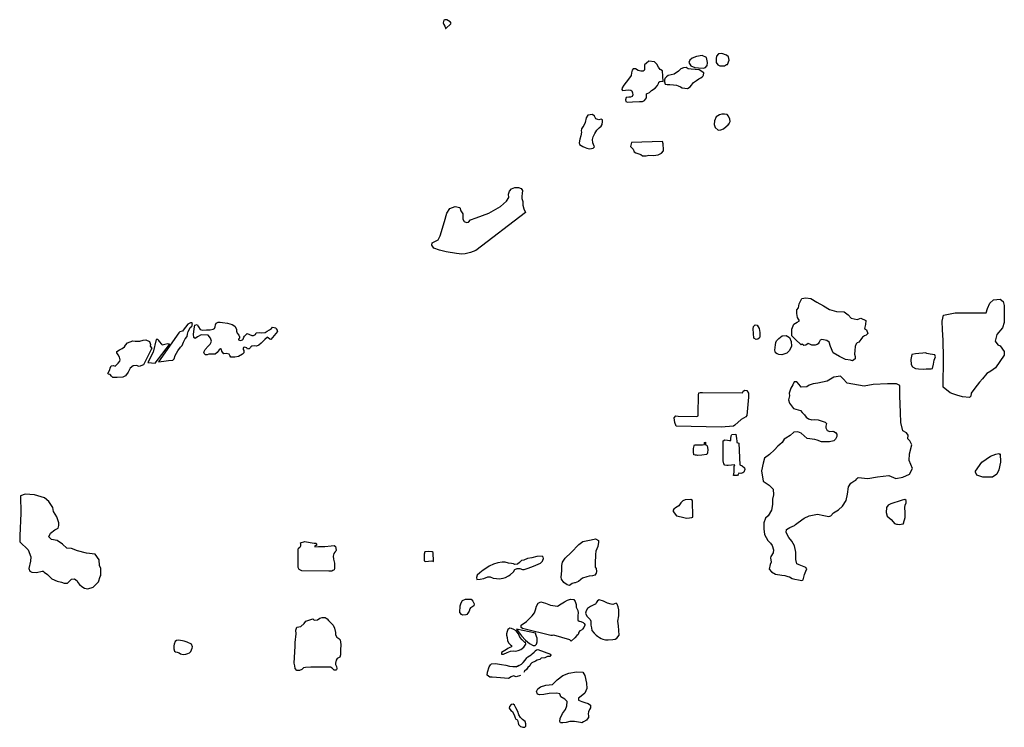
# Model space of a CAD drawing. Extents: x 217708 to 245367, y 832765 to 852649.
import ezdxf

# ---------------------------------------------------------------- set-up
doc = ezdxf.new("R2010")
doc.units = 0
doc.header["$LTSCALE"] = 800
doc.layers.add('WETLANDS', color=3, linetype='CONTINUOUS')

msp = doc.modelspace()

# ---------------------------------------------------------------- linework, layer by layer
at = {"layer": 'WETLANDS', "color": 0}
for points in [[(229676, 852403), (229817, 852536), (229829, 852553), (229802, 852593), (229709, 852642), (229651, 852649), (229620, 852634), (229608, 852558), (229625, 852512), (229649, 852464), (229661, 852439), (229665, 852422), (229670, 852406)], [(237017, 851349), (237027, 851448), (237004, 851590), (236878, 851642), (236718, 851618), (236596, 851572), (236536, 851516), (236505, 851443), (236562, 851353), (236669, 851310), (236777, 851294), (236920, 851290), (236970, 851303), (237009, 851354)], [(237590, 851393), (237637, 851512), (237622, 851605), (237563, 851650), (237429, 851696), (237335, 851686), (237284, 851622), (237275, 851555), (237273, 851446), (237318, 851384), (237376, 851357), (237465, 851350), (237507, 851354), (237559, 851386)], [(235782, 850913), (235768, 851210), (235717, 851237), (235697, 851248), (235653, 851315), (235607, 851398), (235543, 851461), (235380, 851486), (235312, 851430), (235264, 851380), (235260, 851317), (235258, 851253), (235252, 851220), (235225, 851200), (235157, 851199), (235082, 851221), (235010, 851264), (234945, 851265), (234916, 851231), (234896, 851160), (234885, 851080), (234809, 850977), (234748, 850890), (234681, 850809), (234628, 850730), (234622, 850690), (234646, 850658), (234725, 850665), (234818, 850679), (234880, 850666), (234904, 850646), (234922, 850597), (234928, 850534), (234917, 850490), (234871, 850470), (234821, 850471), (234743, 850467), (234724, 850401), (234732, 850352), (234784, 850329), (234927, 850344), (235116, 850350), (235201, 850346), (235256, 850374), (235318, 850452), (235314, 850515), (235316, 850563), (235397, 850605), (235460, 850655), (235556, 850729), (235624, 850804), (235651, 850858), (235661, 850892), (235694, 850911), (235732, 850919)], [(236928, 851157), (236791, 851242), (236679, 851249), (236575, 851259), (236489, 851272), (236430, 851302), (236362, 851298), (236359, 851296), (236277, 851268), (236216, 851203), (236091, 851116), (235928, 851077), (235877, 851040), (235830, 850997), (235820, 850951), (235825, 850901), (235843, 850837), (235896, 850829), (235973, 850826), (236075, 850822), (236160, 850807), (236210, 850793), (236275, 850759), (236319, 850734), (236395, 850721), (236471, 850720), (236541, 850764), (236579, 850812), (236639, 850883), (236716, 850943), (236782, 850985), (236843, 851020), (236879, 851046), (236906, 851074), (236921, 851088)], [(233846, 849096), (233812, 849191), (233799, 849279), (233822, 849356), (233866, 849454), (233916, 849548), (233987, 849608), (234044, 849655), (234071, 849705), (234083, 849786), (234080, 849837), (234046, 849855), (233979, 849835), (233894, 849861), (233853, 849940), (233795, 849989), (233671, 849965), (233622, 849893), (233589, 849761), (233558, 849679), (233527, 849634), (233492, 849583), (233484, 849525), (233490, 849488), (233475, 849384), (233445, 849292), (233426, 849186), (233432, 849142), (233529, 849090), (233591, 849057), (233637, 849039), (233718, 849023), (233770, 849025), (233820, 849038), (233852, 849077)], [(237633, 849718), (237666, 849787), (237661, 849852), (237615, 849941), (237579, 849984), (237505, 849995), (237431, 849994), (237364, 849979), (237273, 849915), (237229, 849803), (237215, 849702), (237241, 849622), (237326, 849545), (237404, 849555), (237483, 849583), (237554, 849644), (237607, 849692), (237630, 849719)], [(235768, 849229), (234893, 849196), (234871, 849089), (234938, 849013), (234972, 848936), (235020, 848912), (235152, 848857), (235202, 848819), (235304, 848821), (235377, 848838), (235511, 848835), (235645, 848849), (235735, 848895), (235789, 848963), (235791, 849025), (235785, 849127), (235786, 849160)], [(230370, 846105), (230220, 846073), (230126, 846057), (229977, 846080), (229687, 846125), (229505, 846173), (229340, 846232), (229289, 846312), (229294, 846380), (229374, 846420), (229463, 846459), (229523, 846572), (229643, 846974), (229708, 847216), (229787, 847348), (229942, 847399), (230073, 847375), (230103, 847277), (230153, 847190), (230155, 847110), (230159, 847045), (230192, 846979), (230261, 846954), (230316, 846961), (230376, 847024), (230534, 847083), (230889, 847215), (231211, 847404), (231385, 847551), (231444, 847657), (231443, 847749), (231470, 847833), (231521, 847893), (231616, 847929), (231723, 847937), (231799, 847910), (231837, 847848), (231821, 847767), (231814, 847690), (231817, 847626), (231838, 847537), (231844, 847438), (231869, 847338), (231915, 847233), (230525, 846165)], [(239661, 843514), (239495, 843673), (239396, 843762), (239394, 843953), (239459, 844095), (239550, 844149), (239615, 844189), (239561, 844285), (239538, 844397), (239535, 844498), (239586, 844554), (239609, 844664), (239679, 844813), (239788, 844832), (239928, 844812), (240097, 844709), (240284, 844610), (240461, 844510), (240651, 844447), (240866, 844439), (240980, 844353), (241068, 844261), (241234, 844228), (241333, 844263), (241481, 844195), (241469, 844084), (241437, 843974), (241496, 843932), (241538, 843831), (241490, 843786), (241437, 843763), (241384, 843729), (241334, 843665), (241279, 843589), (241230, 843571), (241205, 843537), (241174, 843463), (241171, 843355), (241158, 843252), (241174, 843186), (241180, 843117), (241101, 843063), (241042, 843078), (240902, 843101), (240742, 843186), (240564, 843286), (240484, 843465), (240447, 843585), (240382, 843634), (240242, 843662), (240199, 843643), (240163, 843583), (240136, 843538), (240107, 843518), (240052, 843500), (240049, 843500), (239956, 843499), (239908, 843529), (239857, 843551), (239793, 843506), (239731, 843496), (239688, 843531)], [(243653, 842320), (243655, 843145), (243651, 843647), (243633, 843931), (243617, 844179), (243658, 844347), (243991, 844413), (244506, 844408), (244855, 844415), (244898, 844533), (244961, 844682), (245066, 844780), (245247, 844798), (245338, 844734), (245360, 844614), (245362, 844333), (245366, 844144), (245320, 843991), (245159, 843799), (245110, 843611), (245182, 843510), (245250, 843489), (245365, 843327), (245367, 843218), (245119, 842869), (244991, 842774), (244880, 842709), (244750, 842558), (244671, 842464), (244535, 842293), (244436, 842157), (244427, 842073), (244385, 842036), (244195, 842052), (244036, 842097), (243918, 842133), (243850, 842165)], [(222551, 844132), (222503, 844131), (222433, 844098), (222363, 844009), (222327, 843958), (222277, 843898), (222211, 843874), (222181, 843850), (221607, 843031), (221755, 843056), (221888, 843070), (222010, 843079), (222048, 843119), (222079, 843210), (222155, 843342), (222228, 843445), (222270, 843495), (222305, 843586), (222358, 843678), (222413, 843749), (222419, 843809), (222442, 843883), (222477, 843951), (222501, 843997), (222537, 844026), (222552, 844046), (222552, 844081), (222561, 844092), (222564, 844096), (222557, 844112)], [(224951, 843889), (224766, 843664), (224763, 843663), (224731, 843669), (224688, 843705), (224679, 843712), (224666, 843728), (224595, 843664), (224488, 843556), (224424, 843500), (224362, 843477), (224315, 843489), (224225, 843477), (224203, 843454), (224187, 843434), (224157, 843402), (224134, 843398), (224107, 843389), (224096, 843413), (224087, 843429), (224022, 843443), (223994, 843440), (223984, 843406), (223985, 843382), (224006, 843351), (224006, 843321), (224000, 843291), (223969, 843246), (223857, 843187), (223755, 843168), (223636, 843164), (223612, 843210), (223596, 843250), (223504, 843265), (223444, 843259), (223409, 843302), (223384, 843335), (223380, 843379), (223347, 843401), (223316, 843370), (223259, 843295), (223197, 843248), (223099, 843249), (223018, 843249), (222972, 843233), (222927, 843230), (222896, 843260), (222880, 843310), (222921, 843379), (223002, 843471), (223055, 843535), (223091, 843586), (223098, 843616), (223065, 843700), (222998, 843785), (222805, 843789), (222703, 843737), (222640, 843687), (222604, 843714), (222589, 843814), (222611, 843949), (222618, 844014), (222628, 844064), (222696, 844086), (222732, 844018), (222778, 843946), (222855, 843924), (222955, 843934), (223063, 843934), (223142, 843957), (223179, 843971), (223198, 844014), (223207, 844078), (223228, 844124), (223282, 844150), (223337, 844147), (223406, 844140), (223541, 844119), (223672, 844086), (223748, 844033), (223795, 843956), (223800, 843900), (223818, 843841), (223866, 843780), (223887, 843739), (223880, 843698), (223855, 843673), (223850, 843653), (223908, 843631), (223969, 843649), (223987, 843673), (224002, 843724), (224026, 843760), (224066, 843799), (224092, 843821), (224099, 843828), (224162, 843802), (224226, 843773), (224279, 843773), (224332, 843802), (224349, 843850), (224444, 843860), (224506, 843852), (224601, 843863), (224661, 843895), (224724, 843931), (224780, 843973), (224814, 844008), (224899, 843986), (224908, 843962), (224937, 843921), (224941, 843903)], [(238442, 843671), (238392, 843665), (238327, 843703), (238317, 843832), (238315, 843960), (238325, 844032), (238370, 844078), (238427, 844069), (238484, 843969), (238496, 843856), (238501, 843755), (238487, 843705)], [(221420, 843416), (221183, 842953), (221067, 842905), (220993, 842929), (220899, 842920), (220811, 842855), (220754, 842742), (220679, 842639), (220606, 842603), (220447, 842599), (220328, 842599), (220283, 842632), (220250, 842676), (220201, 842687), (220185, 842706), (220242, 842810), (220251, 842861), (220280, 842923), (220341, 842932), (220390, 842912), (220421, 842939), (220471, 842999), (220517, 843049), (220529, 843091), (220510, 843168), (220470, 843230), (220437, 843285), (220433, 843327), (220509, 843372), (220583, 843407), (220648, 843456), (220680, 843502), (220734, 843570), (220814, 843600), (220887, 843621), (220951, 843611), (221016, 843611), (221086, 843616), (221172, 843645), (221255, 843650), (221352, 843605), (221382, 843524), (221375, 843475), (221406, 843429), (221411, 843395)], [(221544, 843664), (221454, 843303), (221305, 843013), (221511, 842995), (221608, 843123), (221918, 843521), (221913, 843536), (221869, 843544), (221789, 843526), (221706, 843507), (221697, 843530), (221638, 843602), (221616, 843639), (221584, 843666)], [(238991, 843256), (238943, 843288), (238924, 843367), (238937, 843515), (238951, 843582), (238967, 843624), (239034, 843686), (239128, 843761), (239240, 843773), (239332, 843717), (239376, 843605), (239389, 843478), (239334, 843358), (239257, 843278), (239121, 843236), (239036, 843244)], [(243351, 842847), (243374, 842965), (243401, 843081), (243436, 843174), (243415, 843227), (243283, 843252), (243192, 843272), (243149, 843287), (243077, 843275), (242966, 843268), (242871, 843261), (242766, 843240), (242740, 843103), (242751, 842964), (242789, 842890), (242871, 842849), (242954, 842836), (243087, 842830), (243173, 842841), (243218, 842842), (243313, 842841)], [(237759, 841230), (237411, 841201), (236148, 841230), (236110, 841330), (236093, 841459), (236144, 841521), (236208, 841511), (236728, 841495), (236768, 841515), (236769, 841578), (236777, 842097), (236784, 842164), (236826, 842177), (236885, 842177), (238013, 842165), (238028, 842210), (238082, 842238), (238137, 842227), (238177, 842158), (238185, 842043), (238133, 841523), (238108, 841490), (237979, 841417), (237796, 841259)], [(237512, 840130), (237488, 840173), (237474, 840252), (237473, 840819), (237513, 840839), (237588, 840833), (237650, 840822), (237686, 840826), (237688, 840875), (237696, 840955), (237709, 840996), (237828, 841001), (237843, 840885), (237851, 840801), (237853, 840764), (237907, 840753), (237941, 840142), (238000, 840108), (238068, 840059), (238074, 840012), (238046, 839934), (238021, 839915), (237964, 839901), (237911, 839909), (237891, 839870), (237871, 839842), (237810, 839837), (237762, 839845), (237779, 839938), (237782, 840014), (237782, 840092), (237794, 840141), (237702, 840131), (237607, 840119), (237572, 840119)], [(236650, 840426), (236636, 840502), (236639, 840603), (236651, 840671), (236661, 840699), (236735, 840703), (236889, 840700), (236942, 840714), (236943, 840741), (236942, 840764), (236969, 840776), (236972, 840747), (236974, 840707), (237001, 840693), (237023, 840673), (237037, 840567), (237028, 840475), (237012, 840428), (236872, 840411), (236747, 840407), (236718, 840413), (236684, 840411)], [(245251, 840451), (245258, 840212), (245209, 840003), (245161, 839874), (245031, 839791), (244766, 839794), (244593, 839853), (244562, 839931), (244556, 839964), (244735, 840211), (244983, 840385), (245127, 840441), (245214, 840459), (245262, 840415)], [(219989, 837224), (219948, 837308), (219937, 837468), (219831, 837632), (219583, 837659), (219336, 837720), (219160, 837787), (219033, 837797), (218907, 837912), (218759, 838014), (218598, 838038), (218523, 838117), (218578, 838220), (218697, 838315), (218787, 838365), (218807, 838433), (218805, 838511), (218805, 838514), (218748, 838683), (218655, 838829), (218642, 838941), (218523, 839108), (218404, 839217), (218123, 839295), (217863, 839319), (217728, 839273), (217740, 838786), (217708, 838149), (217711, 837978), (217942, 837750), (218020, 837558), (218009, 837432), (217967, 837232), (217990, 837154), (218045, 837128), (218177, 837113), (218338, 837154), (218370, 837148), (218397, 837122), (218488, 837059), (218614, 836933), (218764, 836868), (218884, 836839), (218959, 836818), (219053, 836818), (219098, 836864), (219163, 836932), (219247, 836939), (219319, 836882), (219338, 836831), (219385, 836774), (219456, 836721), (219531, 836677), (219624, 836657), (219775, 836706), (219919, 836851), (219973, 837001), (219983, 837029)], [(236622, 838674), (236608, 839137), (236561, 839166), (236404, 839159), (236332, 839129), (236278, 839072), (236228, 838991), (236134, 838931), (236082, 838894), (236069, 838870), (236066, 838825), (236163, 838704), (236291, 838675), (236436, 838644), (236524, 838652), (236587, 838659)], [(242535, 838497), (242578, 838656), (242580, 838799), (242573, 838937), (242580, 839004), (242609, 839070), (242609, 839134), (242574, 839166), (242496, 839147), (242388, 839111), (242268, 839072), (242179, 839043), (242103, 839008), (242058, 838937), (242048, 838799), (242077, 838695), (242193, 838603), (242249, 838538), (242284, 838494), (242341, 838478), (242366, 838476), (242429, 838465), (242474, 838471), (242522, 838480), (242543, 838492)], [(226393, 837150), (225633, 837162), (225561, 837201), (225533, 837253), (225531, 837764), (225543, 837798), (225573, 837825), (225599, 837843), (225605, 837867), (225601, 837916), (225600, 837949), (225720, 837983), (225872, 837958), (225976, 837938), (226033, 837937), (226050, 837910), (226045, 837878), (226013, 837872), (225998, 837862), (226003, 837840), (226101, 837846), (226277, 837845), (226460, 837861), (226545, 837875), (226584, 837843), (226598, 837742), (226589, 837711), (226562, 837691), (226536, 837652), (226517, 837574), (226526, 837493), (226548, 837382), (226551, 837283), (226549, 837245), (226549, 837228), (226540, 837193), (226524, 837180), (226507, 837172), (226476, 837157)], [(233903, 837229), (233911, 837145), (233905, 837099), (233862, 837043), (233795, 837020), (233701, 837008), (233641, 836990), (233607, 836980), (233544, 836968), (233519, 836959), (233471, 836917), (233406, 836866), (233314, 836821), (233291, 836829), (233232, 836806), (233153, 836752), (233085, 836767), (232991, 836832), (232926, 836926), (232922, 836985), (232939, 837162), (232933, 837308), (232954, 837410), (233034, 837517), (233201, 837680), (233418, 837906), (233529, 837989), (233621, 838002), (233762, 838034), (233880, 838057), (233965, 838018), (233967, 837956), (233960, 837908), (233949, 837849), (233920, 837782), (233890, 837710), (233883, 837618), (233880, 837557), (233878, 837430), (233875, 837267)], [(229337, 837426), (229327, 837678), (229299, 837696), (229205, 837707), (229091, 837695), (229073, 837628), (229067, 837484), (229066, 837442), (229105, 837425), (229193, 837436), (229282, 837444)], [(232387, 837574), (232236, 837563), (232092, 837525), (231977, 837507), (231869, 837460), (231806, 837449), (231745, 837394), (231696, 837349), (231618, 837343), (231584, 837356), (231526, 837372), (231435, 837381), (231347, 837405), (231264, 837401), (231141, 837383), (231015, 837352), (230895, 837294), (230800, 837232), (230730, 837177), (230638, 837104), (230559, 837044), (230539, 836978), (230552, 836921), (230642, 836925), (230745, 836949), (230859, 836994), (230922, 836989), (231011, 836960), (231103, 836945), (231175, 836938), (231290, 836957), (231352, 836976), (231436, 837022), (231486, 837054), (231576, 837137), (231613, 837197), (231687, 837225), (231760, 837226), (231829, 837201), (231884, 837197), (231996, 837237), (232145, 837290), (232336, 837379), (232391, 837433), (232404, 837459), (232405, 837461), (232420, 837511), (232411, 837546)], [(230334, 836027), (230297, 835969), (230272, 835937), (230243, 835922), (230151, 835920), (230119, 835938), (230070, 835993), (230081, 836174), (230113, 836265), (230150, 836332), (230230, 836365), (230301, 836368), (230395, 836363), (230434, 836306), (230471, 836235), (230461, 836183), (230411, 836144), (230408, 836143), (230376, 836121), (230354, 836097)], [(233587, 835639), (233557, 835569), (233518, 835521), (233487, 835496), (233439, 835476), (233414, 835434), (233396, 835376), (233392, 835372), (233356, 835342), (233305, 835277), (233199, 835190), (233166, 835221), (232714, 835353), (232672, 835343), (232624, 835341), (231872, 835536), (231832, 835539), (231792, 835568), (231795, 835635), (231942, 835735), (232107, 835899), (232168, 835982), (232200, 836067), (232230, 836167), (232274, 836250), (232352, 836288), (232482, 836253), (232620, 836197), (232751, 836179), (232816, 836168), (232915, 836234), (233017, 836293), (233100, 836339), (233182, 836363), (233272, 836360), (233309, 836303), (233339, 836220), (233341, 836220), (233341, 836143), (233389, 836050), (233395, 835983), (233387, 835910), (233384, 835838), (233384, 835790), (233385, 835773), (233422, 835745), (233474, 835737), (233538, 835714), (233562, 835685), (233581, 835654)], [(234551, 835356), (234531, 835618), (234511, 835744), (234537, 835898), (234539, 836069), (234522, 836151), (234494, 836230), (234463, 836250), (234371, 836219), (234370, 836215), (234321, 836221), (234222, 836249), (234112, 836310), (233985, 836350), (233937, 836321), (233903, 836263), (233880, 836221), (233853, 836213), (233746, 836156), (233661, 836103), (233619, 836034), (233604, 835975), (233637, 835890), (233684, 835843), (233736, 835797), (233749, 835749), (233754, 835637), (233767, 835559), (233779, 835487), (233847, 835413), (233899, 835355), (233944, 835322), (233994, 835285), (234044, 835262), (234090, 835241), (234161, 835222), (234238, 835227), (234369, 835231), (234439, 835245), (234483, 835274)], [(226437, 834452), (225886, 834459), (225738, 834446), (225680, 834439), (225631, 834394), (225564, 834359), (225491, 834361), (225448, 834413), (225437, 834492), (225414, 834566), (225449, 835047), (225445, 835152), (225476, 835395), (225464, 835494), (225494, 835575), (225609, 835602), (225699, 835682), (225750, 835752), (225858, 835789), (225942, 835812), (225981, 835777), (226073, 835788), (226143, 835833), (226209, 835855), (226289, 835852), (226342, 835810), (226379, 835767), (226429, 835722), (226511, 835638), (226551, 835552), (226582, 835428), (226584, 835365), (226616, 835295), (226676, 835259), (226712, 835220), (226727, 835090), (226719, 834936), (226721, 834805), (226702, 834739), (226629, 834697), (226602, 834649), (226582, 834566), (226583, 834527), (226608, 834471), (226621, 834415), (226609, 834384), (226593, 834375), (226542, 834375), (226512, 834401), (226490, 834430)], [(231895, 835148), (231821, 835222), (231760, 835296), (231717, 835389), (231654, 835472), (231588, 835512), (231524, 835537), (231476, 835550), (231423, 835517), (231406, 835455), (231383, 835393), (231385, 835356), (231405, 835292), (231407, 835197), (231445, 835132), (231492, 835087), (231522, 835060), (231527, 835028), (231477, 835005), (231416, 834978), (231382, 834956), (231285, 834891), (231241, 834867), (231239, 834823), (231300, 834819), (231402, 834870), (231500, 834903), (231580, 834915), (231642, 834901), (231707, 834922), (231786, 834955), (231873, 835020), (231929, 835102), (231920, 835160)], [(232197, 835410), (231664, 835521), (231802, 835337), (231914, 835216), (232032, 835122), (232134, 835066), (232192, 835063), (232225, 835099), (232246, 835168), (232249, 835229), (232242, 835263), (232242, 835267), (232230, 835315), (232220, 835341)], [(222530, 835097), (222415, 835157), (222324, 835185), (222176, 835215), (222111, 835200), (222071, 835173), (222045, 835099), (222041, 835051), (222041, 834970), (222056, 834902), (222084, 834883), (222133, 834877), (222186, 834861), (222224, 834833), (222299, 834807), (222376, 834822), (222427, 834842), (222476, 834857), (222515, 834895), (222556, 834993), (222565, 835023)], [(233459, 832900), (233293, 832925), (233160, 832928), (233059, 832901), (233059, 832900), (232968, 832889), (232902, 832888), (232877, 832927), (232888, 833014), (232955, 833156), (233037, 833268), (233078, 833371), (233089, 833486), (233018, 833553), (232908, 833623), (232885, 833704), (232798, 833729), (232577, 833716), (232431, 833691), (232307, 833678), (232250, 833694), (232227, 833769), (232259, 833850), (232340, 833902), (232491, 833945), (232679, 833971), (232811, 834097), (232961, 834225), (233130, 834290), (233354, 834320), (233528, 834316), (233583, 834225), (233626, 834005), (233644, 833857), (233582, 833728), (233478, 833638), (233406, 833580), (233409, 833528), (233496, 833487), (233582, 833459), (233679, 833433), (233743, 833385), (233747, 833328), (233742, 833312), (233715, 833269), (233683, 833201), (233679, 833145), (233691, 833087), (233685, 833041), (233653, 832998), (233633, 832964), (233550, 832923), (233501, 832892)], [(231923, 832798), (231926, 832865), (231910, 832930), (231828, 832986), (231781, 833045), (231732, 833119), (231699, 833209), (231649, 833315), (231604, 833384), (231566, 833412), (231510, 833408), (231468, 833354), (231456, 833305), (231509, 833242), (231553, 833211), (231611, 833089), (231627, 833028), (231645, 832991), (231672, 832983), (231695, 832965), (231710, 832888), (231723, 832843), (231773, 832791), (231814, 832779), (231843, 832770), (231874, 832765), (231902, 832765)]]:
    msp.add_lwpolyline(points, close=True, dxfattribs=at)
for points in [[(241433, 842349), (240956, 842437), (240833, 842570), (240762, 842633), (240577, 842608), (240395, 842495), (240132, 842433), (239999, 842415), (239889, 842383), (239820, 842328), (239657, 842321), (239608, 842398), (239539, 842469), (239467, 842470), (239422, 842391), (239367, 842293), (239324, 842152), (239330, 842075), (239306, 841969), (239332, 841876), (239449, 841723), (239580, 841685), (239645, 841666), (239693, 841615), (239750, 841545), (239800, 841483), (239863, 841433), (239958, 841407), (240041, 841416), (240136, 841404), (240254, 841372), (240335, 841335), (240371, 841301), (240351, 841224), (240353, 841177), (240388, 841109), (240470, 841075), (240547, 841082), (240578, 841075), (240627, 841050), (240663, 841002), (240665, 840938), (240628, 840862), (240581, 840816), (240452, 840786), (240236, 840791), (240114, 840833), (240042, 840853), (239831, 840877), (239747, 840951), (239661, 841035), (239569, 841066), (239459, 841060), (239351, 840962), (239233, 840894), (239181, 840861), (239126, 840768), (239059, 840714), (239002, 840669), (238908, 840559), (238767, 840434), (238633, 840328), (238591, 840185), (238547, 839971), (238591, 839677), (238761, 839570), (238870, 839459), (238881, 839293), (238851, 839178), (238857, 839024), (238831, 838871), (238729, 838703), (238662, 838641), (238615, 838512), (238616, 838340), (238630, 838184), (238721, 838011), (238800, 837935), (238848, 837872), (238879, 837755), (238870, 837664), (238809, 837569), (238800, 837527), (238819, 837409), (238788, 837343), (238762, 837211), (238826, 837135), (238943, 837072), (239120, 837038), (239203, 837028), (239287, 837005), (239337, 836990), (239409, 836947), (239484, 836928), (239589, 836911), (239675, 836895), (239717, 836906), (239754, 837057), (239792, 837151), (239820, 837222), (239794, 837254), (239602, 837329), (239537, 837360), (239512, 837481), (239507, 837683), (239476, 837865), (239396, 837995), (239314, 838099), (239243, 838237), (239246, 838321), (239338, 838380), (239473, 838435), (239498, 838464), (239575, 838520), (239743, 838640), (239881, 838707), (240117, 838755), (240295, 838713), (240439, 838686), (240496, 838705), (240569, 838793), (240711, 838879), (240822, 838976), (240929, 839140), (240962, 839319), (240991, 839526), (241054, 839627), (241140, 839682), (241198, 839713), (241228, 839750), (241263, 839781), (241532, 839757), (241804, 839805), (242125, 839840), (242324, 839759), (242513, 839794), (242707, 839880), (242788, 840042), (242691, 840267), (242703, 840449), (242769, 840700), (242709, 840819), (242655, 840867), (242663, 840970), (242624, 841036), (242514, 841098), (242464, 841330), (242453, 841607), (242436, 842075), (242432, 842262), (242428, 842369), (242341, 842416), (242085, 842414), (241683, 842398), (241433, 842349), (241431, 842349)], [(231564, 834476), (231653, 834469), (231703, 834479), (231806, 834539), (231851, 834583), (231852, 834586), (231912, 834649), (231957, 834713), (231987, 834742), (232077, 834804), (232105, 834826), (232162, 834873), (232179, 834899), (232192, 834916), (232223, 834946), (232262, 834952), (232619, 834821), (232629, 834792), (232599, 834755), (232538, 834753), (232456, 834718), (232361, 834707), (232320, 834670), (232242, 834651), (232194, 834622), (232096, 834581), (232053, 834536), (232041, 834488), (231987, 834441), (231943, 834385), (231890, 834339), (231866, 834307)], [(231774, 834222), (231654, 834186), (231580, 834216), (231513, 834185), (231439, 834141), (231327, 834148), (231102, 834163), (230984, 834175), (230911, 834171), (230844, 834228), (230846, 834312), (230897, 834469), (230934, 834521), (230965, 834551), (231075, 834554), (231243, 834532), (231368, 834515), (231369, 834515), (231472, 834480), (231571, 834474), (231628, 834475), (231663, 834478), (231736, 834511)]]:
    msp.add_lwpolyline(points, dxfattribs=at)

doc.saveas('drawing.dxf')
